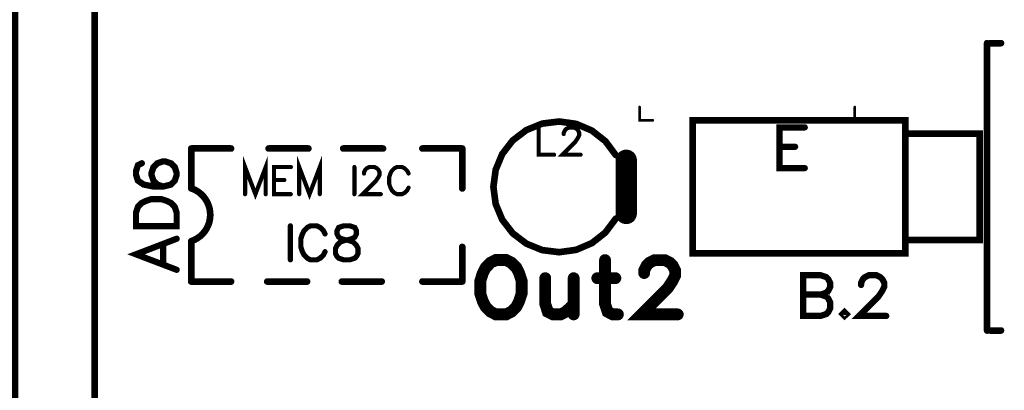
# Model space of a CAD drawing. Extents: x -4 to 99, y -4 to 139.
# Tile 9 of 14: x 62 to 99, y 37 to 51. Entities that reach past the tile are written whole.
import ezdxf

# ---------------------------------------------------------------- set-up
doc = ezdxf.new("R2010")
doc.units = 0
doc.layers.add('Top_Silk', color=2, linetype='CONTINUOUS')

msp = doc.modelspace()

# ---------------------------------------------------------------- linework, layer by layer
at = {"layer": 'Top_Silk', "linetype": 'CONTINUOUS'}
for points, const_width in [([(61.5, 33.8), (64.5, 33.8), (64.5, 56.7), (61.5, 56.7), (61.5, 33.8)], 0.25), ([(98.0773, 39.6), (98.0773, 50.4)], 0.25), ([(98.1991, 50.4), (98.6, 50.4)], 0.25), ([(85, 47.9997), (85, 47.5), (85.4998, 47.5)], 0.1), ([(92.6002, 47.5), (93.1, 47.5), (93.1, 47.9997)], 0.1), ([(84.1, 46.1997), (83.7142, 46.716), (83.2073, 47.1141), (82.6144, 47.3667), (81.9761, 47.4564), (81.3365, 47.3769), (80.7396, 47.1339), (80.2264, 46.7439), (79.8324, 46.2339), (79.5846, 45.6389), (79.5, 45), (79.5846, 44.3611), (79.8324, 43.7661), (80.2264, 43.2561), (80.7396, 42.8661), (81.3365, 42.6231), (81.9761, 42.5436), (82.6144, 42.6333), (83.2073, 42.8859), (83.7142, 43.284), (84.1, 43.8003)], 0.25), ([(95.0001, 42.4987), (87.0008, 42.4987), (87.0008, 47.498), (95.0001, 47.498), (95.0001, 42.4987)], 0.25), ([(81.2005, 47.2287), (81.2005, 46.2078), (81.7834, 46.2078)], 0.1569), ([(82.1465, 46.985), (82.1465, 47.0333), (82.1948, 47.131), (82.2431, 47.1793), (82.3408, 47.2275), (82.5351, 47.2275), (82.6317, 47.1793), (82.68, 47.131), (82.7294, 47.0333), (82.7294, 46.9367), (82.68, 46.839), (82.5834, 46.6941), (82.0971, 46.2078), (82.7777, 46.2078)], 0.1569), ([(91.2155, 47.2354), (90.2687, 47.2354), (90.2687, 45.7041), (91.2155, 45.7041)], 0.2353), ([(95.0001, 46.998), (97.8006, 46.998), (97.8006, 42.9988), (95.0001, 42.9988), (95.0001, 46.998)], 0.25), ([(68.1291, 44.9418), (68.1291, 46.442)], 0.25), ([(69.6295, 46.442), (68.1291, 46.442)], 0.25), ([(71.0401, 46.442), (72.5406, 46.442)], 0.25), ([(73.8482, 46.442), (75.3476, 46.442)], 0.25), ([(76.8286, 46.442), (78.3291, 46.442)], 0.25), ([(78.3291, 44.9418), (78.3291, 46.442)], 0.25), ([(84.5, 46.0003), (84.5, 43.9997)], 0.8), ([(90.2687, 46.506), (90.8516, 46.506)], 0.2353), ([(66.2699, 45.8865), (66.1251, 45.814), (66.0526, 45.595), (66.0526, 45.4501), (66.1251, 45.2311), (66.3441, 45.0846), (66.7079, 45.0121), (67.0718, 45.0121), (67.3633, 45.0846), (67.5098, 45.2311), (67.5823, 45.4501), (67.5823, 45.5226), (67.5098, 45.7399), (67.3633, 45.8865), (67.1443, 45.9589), (67.0718, 45.9589), (66.8528, 45.8865), (66.7079, 45.7399), (66.6355, 45.5226), (66.6355, 45.4501), (66.7079, 45.2311), (66.8528, 45.0846), (67.0718, 45.0121)], 0.2353), ([(70.933, 44.7252), (70.933, 45.746), (70.5444, 44.7252), (70.1559, 45.746), (70.1559, 44.7252)], 0.1569), ([(72.9688, 44.7252), (72.9688, 45.746), (72.5802, 44.7252), (72.1917, 45.746), (72.1917, 44.7252)], 0.1569), ([(71.8779, 45.746), (71.2468, 45.746), (71.2468, 44.7252), (71.8779, 44.7252)], 0.1569), ([(74.2701, 45.746), (74.2701, 44.7252)], 0.1569), ([(74.6333, 45.5023), (74.6333, 45.5506), (74.6816, 45.6483), (74.7298, 45.6966), (74.8276, 45.7449), (75.0218, 45.7449), (75.1184, 45.6966), (75.1667, 45.6483), (75.2161, 45.5506), (75.2161, 45.454), (75.1667, 45.3563), (75.0701, 45.2114), (74.5838, 44.7252), (75.2644, 44.7252)], 0.1569), ([(76.307, 45.5034), (76.2587, 45.6), (76.161, 45.6977), (76.0644, 45.746), (75.8702, 45.746), (75.7724, 45.6977), (75.6759, 45.6), (75.6264, 45.5034), (75.5782, 45.3574), (75.5782, 45.1137), (75.6264, 44.9689), (75.6759, 44.8712), (75.7724, 44.7746), (75.8702, 44.7252), (76.0644, 44.7252), (76.161, 44.7746), (76.2587, 44.8712), (76.307, 44.9689)], 0.1569), ([(71.2468, 45.2597), (71.6353, 45.2597)], 0.1569), ([(68.1301, 42.9591), (68.2496, 43.0075), (68.3623, 43.0701), (68.4665, 43.1462), (68.5605, 43.2344), (68.6429, 43.3336), (68.7126, 43.4421), (68.7683, 43.5584), (68.8094, 43.6806), (68.8351, 43.807), (68.8451, 43.9355), (68.8392, 44.0643), (68.8176, 44.1915), (68.7804, 44.3149), (68.7284, 44.4329), (68.6623, 44.5436), (68.5831, 44.6454), (68.4919, 44.7366), (68.3903, 44.8159), (68.2796, 44.8822), (68.1617, 44.9343)], 0.25), ([(66.0509, 43.5207), (67.5823, 43.5207), (67.5823, 44.0311), (67.5081, 44.2501), (67.3633, 44.3967), (67.2167, 44.4691), (66.9994, 44.5416), (66.6338, 44.5416), (66.4148, 44.4691), (66.2699, 44.3967), (66.1234, 44.2501), (66.0509, 44.0311), (66.0509, 43.5207)], 0.2353), ([(71.861, 43.5345), (71.861, 42.2584)], 0.1961), ([(73.1643, 43.2313), (73.1039, 43.352), (72.9818, 43.4741), (72.8611, 43.5345), (72.6182, 43.5345), (72.4961, 43.4741), (72.3753, 43.352), (72.3136, 43.2313), (72.2532, 43.0488), (72.2532, 42.7441), (72.3136, 42.563), (72.3753, 42.4409), (72.4961, 42.3202), (72.6182, 42.2584), (72.8611, 42.2584), (72.9818, 42.3202), (73.1039, 42.4409), (73.1643, 42.563)], 0.1961), ([(73.8597, 43.5331), (73.6786, 43.4727), (73.6168, 43.352), (73.6168, 43.2298), (73.6786, 43.1091), (73.7993, 43.0473), (74.0422, 42.987), (74.2247, 42.9266), (74.3454, 42.8045), (74.4058, 42.6838), (74.4058, 42.5013), (74.3454, 42.3805), (74.285, 42.3188), (74.1025, 42.2584), (73.8597, 42.2584), (73.6786, 42.3188), (73.6168, 42.3805), (73.5564, 42.5013), (73.5564, 42.6838), (73.6168, 42.8045), (73.7389, 42.9266), (73.92, 42.987), (74.1629, 43.0473), (74.285, 43.1091), (74.3454, 43.2298), (74.3454, 43.352), (74.285, 43.4727), (74.1025, 43.5331), (73.8597, 43.5331)], 0.1961), ([(67.5823, 43.0501), (66.0509, 42.4655), (67.5822, 41.8827)], 0.2353), ([(68.1291, 42.9413), (68.1291, 41.4412)], 0.25), ([(67.0718, 42.1017), (67.0718, 42.8311)], 0.2353), ([(78.3291, 41.4412), (78.3291, 42.7417)], 0.25), ([(79.5917, 42.2483), (79.3963, 42.1517), (79.2031, 41.9563), (79.1043, 41.7631), (79.0077, 41.4711), (79.0077, 40.9837), (79.1043, 40.6939), (79.2031, 40.4985), (79.3963, 40.3053), (79.5917, 40.2065), (79.9803, 40.2065), (80.1734, 40.3053), (80.3689, 40.4985), (80.4654, 40.6939), (80.562, 40.9837), (80.562, 41.4711), (80.4654, 41.7631), (80.3689, 41.9563), (80.1734, 42.1517), (79.9803, 42.2483), (79.5917, 42.2483)], 0.4444), ([(83.701, 42.2483), (83.701, 40.5951), (83.7976, 40.3053), (83.993, 40.2065), (84.1861, 40.2065)], 0.4444), ([(85.1739, 41.7609), (85.1739, 41.8574), (85.2704, 42.0529), (85.367, 42.1494), (85.5624, 42.246), (85.951, 42.246), (86.1442, 42.1494), (86.2408, 42.0529), (86.3396, 41.8574), (86.3396, 41.6643), (86.2408, 41.4689), (86.0476, 41.1791), (85.075, 40.2065), (86.4362, 40.2065)], 0.4444), ([(68.1291, 41.4412), (69.6295, 41.4412)], 0.25), ([(70.9891, 41.4412), (72.4896, 41.4412)], 0.25), ([(73.7972, 41.4412), (75.2966, 41.4412)], 0.25), ([(76.8286, 41.4412), (78.3291, 41.4412)], 0.25), ([(81.4509, 41.5677), (81.4509, 40.5951), (81.5475, 40.3053), (81.7429, 40.2065), (82.0349, 40.2065), (82.2281, 40.3053), (82.5201, 40.5951)], 0.4444), ([(82.5201, 41.5677), (82.5201, 40.2065)], 0.4444), ([(83.409, 41.5677), (84.0896, 41.5677)], 0.4444), ([(91.152, 41.6798), (91.152, 40.1485), (91.809, 40.1485), (92.028, 40.2226), (92.1005, 40.295), (92.1729, 40.4399), (92.1729, 40.6589), (92.1005, 40.8055), (92.028, 40.8779), (91.809, 40.9503), (92.028, 41.0245), (92.1005, 41.0969), (92.1729, 41.2418), (92.1729, 41.3883), (92.1005, 41.5332), (92.028, 41.6073), (91.809, 41.6798), (91.152, 41.6798)], 0.2353), ([(93.3348, 41.3142), (93.3348, 41.3866), (93.4072, 41.5332), (93.4797, 41.6056), (93.6262, 41.6781), (93.9177, 41.6781), (94.0625, 41.6056), (94.135, 41.5332), (94.2091, 41.3866), (94.2091, 41.2418), (94.135, 41.0952), (93.9901, 40.8779), (93.2607, 40.1485), (94.2815, 40.1485)], 0.2353), ([(91.152, 40.9503), (91.809, 40.9503)], 0.2353), ([(92.716, 40.295), (92.6435, 40.2209), (92.716, 40.1485), (92.7901, 40.2209), (92.716, 40.295)], 0.2353), ([(98.1991, 39.6), (98.6, 39.6)], 0.25)]:
    msp.add_lwpolyline(points, dxfattribs=dict(at, const_width=const_width))
for points, const_width in [([(98.0148, 50.4, 1), (98.1398, 50.4, 1), (98.0148, 50.4, 1)], 0.125), ([(98.1366, 50.4, 1), (98.2616, 50.4, 1), (98.1366, 50.4, 1)], 0.125), ([(98.5375, 50.4, 1), (98.6625, 50.4, 1), (98.5375, 50.4, 1)], 0.125), ([(84.975, 47.9997, 1), (85.025, 47.9997, 1), (84.975, 47.9997, 1)], 0.05), ([(93.075, 47.9997, 1), (93.125, 47.9997, 1), (93.075, 47.9997, 1)], 0.05), ([(85.4748, 47.5, 1), (85.5248, 47.5, 1), (85.4748, 47.5, 1)], 0.05), ([(92.5752, 47.5, 1), (92.6252, 47.5, 1), (92.5752, 47.5, 1)], 0.05), ([(81.1613, 47.2287, 1), (81.2397, 47.2287, 1), (81.1613, 47.2287, 1)], 0.0784), ([(82.1073, 46.985, 1), (82.1858, 46.985, 1), (82.1073, 46.985, 1)], 0.0784), ([(91.1566, 47.2354, 1), (91.2743, 47.2354, 1), (91.1566, 47.2354, 1)], 0.1176), ([(68.0666, 46.442, 1), (68.1916, 46.442, 1), (68.0666, 46.442, 1)], 0.125), ([(68.0666, 46.442, 1), (68.1916, 46.442, 1), (68.0666, 46.442, 1)], 0.125), ([(69.567, 46.442, 1), (69.692, 46.442, 1), (69.567, 46.442, 1)], 0.125), ([(70.9776, 46.442, 1), (71.1026, 46.442, 1), (70.9776, 46.442, 1)], 0.125), ([(72.4781, 46.442, 1), (72.6031, 46.442, 1), (72.4781, 46.442, 1)], 0.125), ([(73.7857, 46.442, 1), (73.9107, 46.442, 1), (73.7857, 46.442, 1)], 0.125), ([(75.2851, 46.442, 1), (75.4101, 46.442, 1), (75.2851, 46.442, 1)], 0.125), ([(76.7661, 46.442, 1), (76.8911, 46.442, 1), (76.7661, 46.442, 1)], 0.125), ([(78.2666, 46.442, 1), (78.3916, 46.442, 1), (78.2666, 46.442, 1)], 0.125), ([(78.2666, 46.442, 1), (78.3916, 46.442, 1), (78.2666, 46.442, 1)], 0.125), ([(84.0375, 46.1997, 1), (84.1625, 46.1997, 1), (84.0375, 46.1997, 1)], 0.125), ([(84.3, 46.0003, 1), (84.7, 46.0003, 1), (84.3, 46.0003, 1)], 0.4), ([(90.2099, 46.506, 1), (90.3275, 46.506, 1), (90.2099, 46.506, 1)], 0.1176), ([(90.7928, 46.506, 1), (90.9104, 46.506, 1), (90.7928, 46.506, 1)], 0.1176), ([(66.2111, 45.8865, 1), (66.3288, 45.8865, 1), (66.2111, 45.8865, 1)], 0.1176), ([(81.7442, 46.2078, 1), (81.8226, 46.2078, 1), (81.7442, 46.2078, 1)], 0.0784), ([(82.7385, 46.2078, 1), (82.8169, 46.2078, 1), (82.7385, 46.2078, 1)], 0.0784), ([(71.8387, 45.746, 1), (71.9171, 45.746, 1), (71.8387, 45.746, 1)], 0.0784), ([(74.2309, 45.746, 1), (74.3093, 45.746, 1), (74.2309, 45.746, 1)], 0.0784), ([(74.594, 45.5023, 1), (74.6725, 45.5023, 1), (74.594, 45.5023, 1)], 0.0784), ([(76.2678, 45.5034, 1), (76.3462, 45.5034, 1), (76.2678, 45.5034, 1)], 0.0784), ([(91.1566, 45.7041, 1), (91.2743, 45.7041, 1), (91.1566, 45.7041, 1)], 0.1176), ([(71.2075, 45.2597, 1), (71.286, 45.2597, 1), (71.2075, 45.2597, 1)], 0.0784), ([(71.5961, 45.2597, 1), (71.6746, 45.2597, 1), (71.5961, 45.2597, 1)], 0.0784), ([(67.013, 45.0121, 1), (67.1306, 45.0121, 1), (67.013, 45.0121, 1)], 0.1176), ([(68.0666, 44.9418, 1), (68.1916, 44.9418, 1), (68.0666, 44.9418, 1)], 0.125), ([(68.0992, 44.9343, 1), (68.2242, 44.9343, 1), (68.0992, 44.9343, 1)], 0.125), ([(76.2678, 44.9689, 1), (76.3462, 44.9689, 1), (76.2678, 44.9689, 1)], 0.0784), ([(78.2666, 44.9418, 1), (78.3916, 44.9418, 1), (78.2666, 44.9418, 1)], 0.125), ([(70.1166, 44.7252, 1), (70.1951, 44.7252, 1), (70.1166, 44.7252, 1)], 0.0784), ([(70.8938, 44.7252, 1), (70.9722, 44.7252, 1), (70.8938, 44.7252, 1)], 0.0784), ([(71.8387, 44.7252, 1), (71.9171, 44.7252, 1), (71.8387, 44.7252, 1)], 0.0784), ([(72.1524, 44.7252, 1), (72.2309, 44.7252, 1), (72.1524, 44.7252, 1)], 0.0784), ([(72.9296, 44.7252, 1), (73.008, 44.7252, 1), (72.9296, 44.7252, 1)], 0.0784), ([(74.2309, 44.7252, 1), (74.3093, 44.7252, 1), (74.2309, 44.7252, 1)], 0.0784), ([(75.2252, 44.7252, 1), (75.3036, 44.7252, 1), (75.2252, 44.7252, 1)], 0.0784), ([(84.3, 43.9997, 1), (84.7, 43.9997, 1), (84.3, 43.9997, 1)], 0.4), ([(84.0375, 43.8003, 1), (84.1625, 43.8003, 1), (84.0375, 43.8003, 1)], 0.125), ([(65.9921, 43.5207, 1), (66.1098, 43.5207, 1), (65.9921, 43.5207, 1)], 0.1176), ([(71.812, 43.5345, 1), (71.9101, 43.5345, 1), (71.812, 43.5345, 1)], 0.098), ([(73.8107, 43.5331, 1), (73.9087, 43.5331, 1), (73.8107, 43.5331, 1)], 0.098), ([(67.5234, 43.0501, 1), (67.6411, 43.0501, 1), (67.5234, 43.0501, 1)], 0.1176), ([(68.0666, 42.9413, 1), (68.1916, 42.9413, 1), (68.0666, 42.9413, 1)], 0.125), ([(68.0676, 42.9591, 1), (68.1926, 42.9591, 1), (68.0676, 42.9591, 1)], 0.125), ([(73.1153, 43.2313, 1), (73.2133, 43.2313, 1), (73.1153, 43.2313, 1)], 0.098), ([(67.013, 42.8311, 1), (67.1306, 42.8311, 1), (67.013, 42.8311, 1)], 0.1176), ([(73.1153, 42.563, 1), (73.2133, 42.563, 1), (73.1153, 42.563, 1)], 0.098), ([(78.2666, 42.7417, 1), (78.3916, 42.7417, 1), (78.2666, 42.7417, 1)], 0.125), ([(71.812, 42.2584, 1), (71.9101, 42.2584, 1), (71.812, 42.2584, 1)], 0.098), ([(79.4806, 42.2483, 1), (79.7028, 42.2483, 1), (79.4806, 42.2483, 1)], 0.2222), ([(83.5899, 42.2483, 1), (83.8121, 42.2483, 1), (83.5899, 42.2483, 1)], 0.2222), ([(67.013, 42.1017, 1), (67.1306, 42.1017, 1), (67.013, 42.1017, 1)], 0.1176), ([(67.5234, 41.8827, 1), (67.6411, 41.8827, 1), (67.5234, 41.8827, 1)], 0.1176), ([(85.0628, 41.7609, 1), (85.285, 41.7609, 1), (85.0628, 41.7609, 1)], 0.2222), ([(68.0666, 41.4412, 1), (68.1916, 41.4412, 1), (68.0666, 41.4412, 1)], 0.125), ([(68.0666, 41.4412, 1), (68.1916, 41.4412, 1), (68.0666, 41.4412, 1)], 0.125), ([(69.567, 41.4412, 1), (69.692, 41.4412, 1), (69.567, 41.4412, 1)], 0.125), ([(70.9266, 41.4412, 1), (71.0516, 41.4412, 1), (70.9266, 41.4412, 1)], 0.125), ([(72.4271, 41.4412, 1), (72.5521, 41.4412, 1), (72.4271, 41.4412, 1)], 0.125), ([(73.7347, 41.4412, 1), (73.8597, 41.4412, 1), (73.7347, 41.4412, 1)], 0.125), ([(75.2341, 41.4412, 1), (75.3591, 41.4412, 1), (75.2341, 41.4412, 1)], 0.125), ([(76.7661, 41.4412, 1), (76.8911, 41.4412, 1), (76.7661, 41.4412, 1)], 0.125), ([(78.2666, 41.4412, 1), (78.3916, 41.4412, 1), (78.2666, 41.4412, 1)], 0.125), ([(78.2666, 41.4412, 1), (78.3916, 41.4412, 1), (78.2666, 41.4412, 1)], 0.125), ([(81.3398, 41.5677, 1), (81.562, 41.5677, 1), (81.3398, 41.5677, 1)], 0.2222), ([(82.409, 41.5677, 1), (82.6312, 41.5677, 1), (82.409, 41.5677, 1)], 0.2222), ([(83.2979, 41.5677, 1), (83.5201, 41.5677, 1), (83.2979, 41.5677, 1)], 0.2222), ([(83.9784, 41.5677, 1), (84.2007, 41.5677, 1), (83.9784, 41.5677, 1)], 0.2222), ([(91.0932, 41.6798, 1), (91.2109, 41.6798, 1), (91.0932, 41.6798, 1)], 0.1176), ([(93.276, 41.3142, 1), (93.3936, 41.3142, 1), (93.276, 41.3142, 1)], 0.1176), ([(82.409, 40.5951, 1), (82.6312, 40.5951, 1), (82.409, 40.5951, 1)], 0.2222), ([(91.0932, 40.9503, 1), (91.2109, 40.9503, 1), (91.0932, 40.9503, 1)], 0.1176), ([(91.7502, 40.9503, 1), (91.8679, 40.9503, 1), (91.7502, 40.9503, 1)], 0.1176), ([(82.409, 40.2065, 1), (82.6312, 40.2065, 1), (82.409, 40.2065, 1)], 0.2222), ([(84.075, 40.2065, 1), (84.2973, 40.2065, 1), (84.075, 40.2065, 1)], 0.2222), ([(86.3251, 40.2065, 1), (86.5473, 40.2065, 1), (86.3251, 40.2065, 1)], 0.2222), ([(92.6571, 40.295, 1), (92.7748, 40.295, 1), (92.6571, 40.295, 1)], 0.1176), ([(94.2227, 40.1485, 1), (94.3404, 40.1485, 1), (94.2227, 40.1485, 1)], 0.1176), ([(98.0148, 39.6, 1), (98.1398, 39.6, 1), (98.0148, 39.6, 1)], 0.125), ([(98.1366, 39.6, 1), (98.2616, 39.6, 1), (98.1366, 39.6, 1)], 0.125), ([(98.5375, 39.6, 1), (98.6625, 39.6, 1), (98.5375, 39.6, 1)], 0.125)]:
    msp.add_lwpolyline(points, format="xyb", dxfattribs=dict(at, const_width=const_width))

doc.saveas('drawing.dxf')
